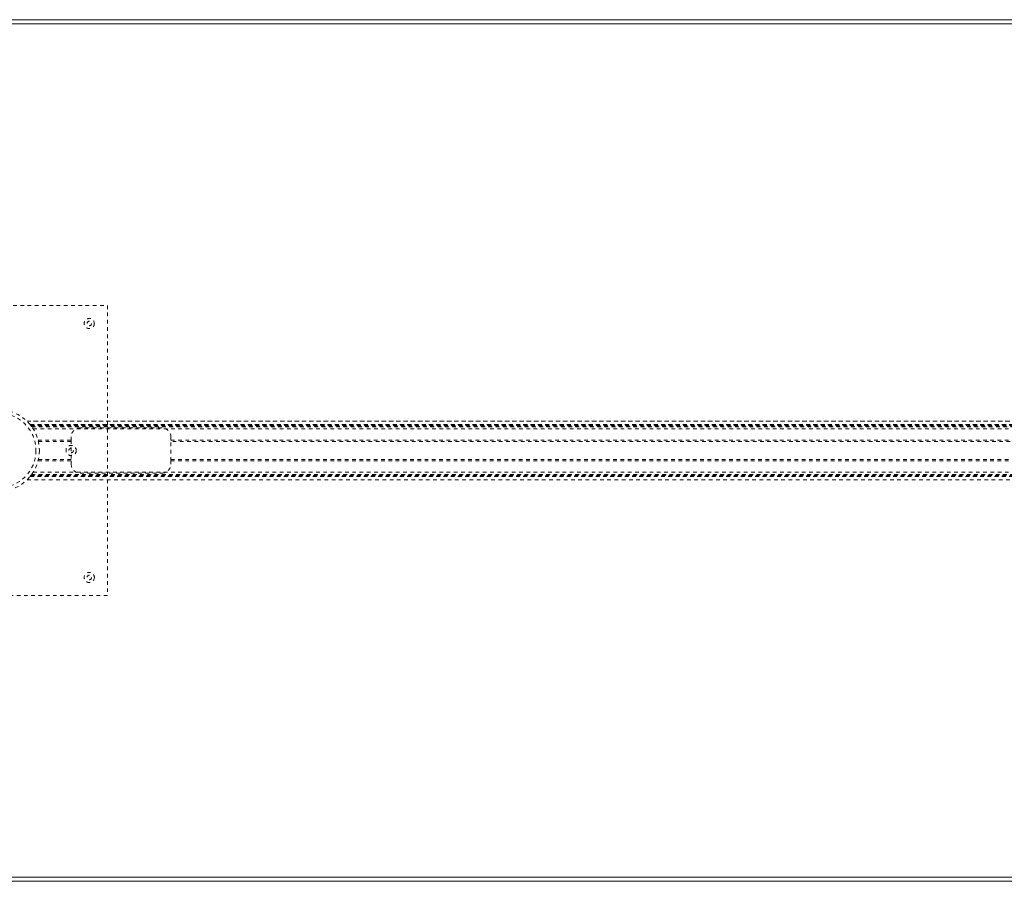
# Model space of a CAD drawing. Header units: inches. Extents: x 16.9 to 112.4, y 51.2 to 74.9.
# Tile 3 of 6: x 32.1 to 59.2, y 51.2 to 74.9. Entities that reach past the tile are written whole.
import ezdxf

# ---------------------------------------------------------------- set-up
doc = ezdxf.new("R2010")
doc.units = ezdxf.units.IN
doc.header["$MEASUREMENT"] = 0
doc.linetypes.add('SLD-Dashed', pattern=[0.075, 0.05, -0.025])
doc.linetypes.add('SLD-Solid', pattern=[0])

msp = doc.modelspace()

# ---------------------------------------------------------------- linework, layer by layer
at = {"color": 7, "linetype": 'SLD-Solid', "lineweight": 15}
for p, q in [((16.862, 74.944), (112.362, 74.944)), ((16.98, 74.826), (112.244, 74.826)), ((112.244, 74.826), (16.98, 74.826)), ((112.362, 51.194), (16.862, 51.194)), ((112.244, 51.312), (16.98, 51.312)), ((16.98, 51.312), (112.244, 51.312))]:
    msp.add_line(p, q, dxfattribs=at)
at = {"color": 7, "linetype": 'SLD-Dashed', "lineweight": 0}
for p, q in [((28.487, 67.069), (34.487, 67.069)), ((34.487, 67.069), (34.487, 59.069)), ((32.273, 63.874), (96.951, 63.874)), ((96.95, 63.874), (32.274, 63.874)), ((32.359, 63.779), (32.356, 63.784)), ((32.356, 63.784), (96.869, 63.784)), ((32.356, 63.784), (96.869, 63.784)), ((96.871, 63.784), (32.356, 63.784)), ((32.359, 63.78), (32.364, 63.774)), ((32.359, 63.779), (96.865, 63.779)), ((32.362, 63.776), (96.862, 63.776)), ((32.367, 63.77), (96.857, 63.77)), ((32.374, 63.76), (96.85, 63.76)), ((32.375, 63.759), (96.849, 63.759)), ((32.387, 63.744), (96.837, 63.744)), ((32.401, 63.724), (96.823, 63.724)), ((32.443, 63.662), (96.781, 63.662)), ((35.987, 63.694), (33.737, 63.694)), ((32.576, 63.35), (33.487, 63.35)), ((33.487, 63.319), (32.585, 63.319)), ((33.487, 63.444), (33.487, 63.35)), ((33.487, 63.35), (33.487, 62.787)), ((36.237, 63.35), (36.237, 63.444)), ((36.237, 63.35), (92.987, 63.35)), ((36.237, 62.787), (36.237, 63.35)), ((92.987, 63.319), (36.237, 63.319)), ((32.576, 62.787), (33.487, 62.787)), ((32.584, 62.819), (33.487, 62.819)), ((33.487, 62.787), (33.487, 62.694)), ((36.237, 62.819), (92.987, 62.819)), ((36.237, 62.787), (92.987, 62.787)), ((36.237, 62.694), (36.237, 62.787)), ((32.443, 62.475), (96.781, 62.475)), ((32.273, 62.264), (96.951, 62.264)), ((32.274, 62.264), (96.95, 62.264)), ((32.356, 62.354), (32.359, 62.359)), ((32.356, 62.354), (96.869, 62.354)), ((32.356, 62.354), (96.869, 62.354)), ((32.359, 62.359), (96.865, 62.359)), ((32.361, 62.36), (32.374, 62.377)), ((32.361, 62.36), (96.864, 62.36)), ((32.362, 62.362), (96.862, 62.362)), ((32.372, 62.374), (96.852, 62.374)), ((32.375, 62.379), (96.849, 62.379)), ((32.387, 62.394), (96.837, 62.394)), ((32.395, 62.405), (96.829, 62.405)), ((33.737, 62.444), (35.987, 62.444)), ((34.487, 59.069), (28.487, 59.069))]:
    msp.add_line(p, q, dxfattribs=at)
at = {"color": 7, "linetype": 'SLD-Dashed', "lineweight": 0, "flags": 128}
for points in [[(32.378, 63.756), (32.371, 63.765), (32.367, 63.77)], [(32.371, 63.765), (32.372, 63.763), (32.374, 63.76)], [(32.374, 63.76), (32.388, 63.743), (32.395, 63.733), (32.4, 63.727), (32.401, 63.724), (32.401, 63.724)], [(32.372, 62.374), (32.363, 62.363), (32.359, 62.358)]]:
    msp.add_lwpolyline(points, dxfattribs=at)
at = {"color": 7, "linetype": 'SLD-Dashed', "lineweight": 0}
for centre, radius in [((33.987, 66.569), 0.14), ((33.987, 66.569), 0.0625), ((31.487, 63.069), 1.125), ((31.487, 63.069), 1.03), ((33.487, 63.069), 0.141), ((33.487, 63.069), 0.0625), ((33.987, 59.569), 0.141), ((33.987, 59.569), 0.0625)]:
    msp.add_circle(centre, radius, dxfattribs=at)
for centre, radius, start, end in [((31.512, 63.091), 1.092, 36.7339, 45.7602), ((31.518, 63.093), 1.086, 37.8295, 39.1778), ((33.737, 63.444), 0.25, 90, 180), ((35.987, 63.444), 0.25, 0, 90), ((33.737, 62.694), 0.25, 180, 270), ((35.987, 62.694), 0.25, 270, 0), ((31.503, 63.056), 1.105, 320.8337, 322.1586), ((31.498, 63.06), 1.111, 321.8577, 323.8398)]:
    msp.add_arc(centre, radius, start, end, dxfattribs=at)

doc.saveas('drawing.dxf')
